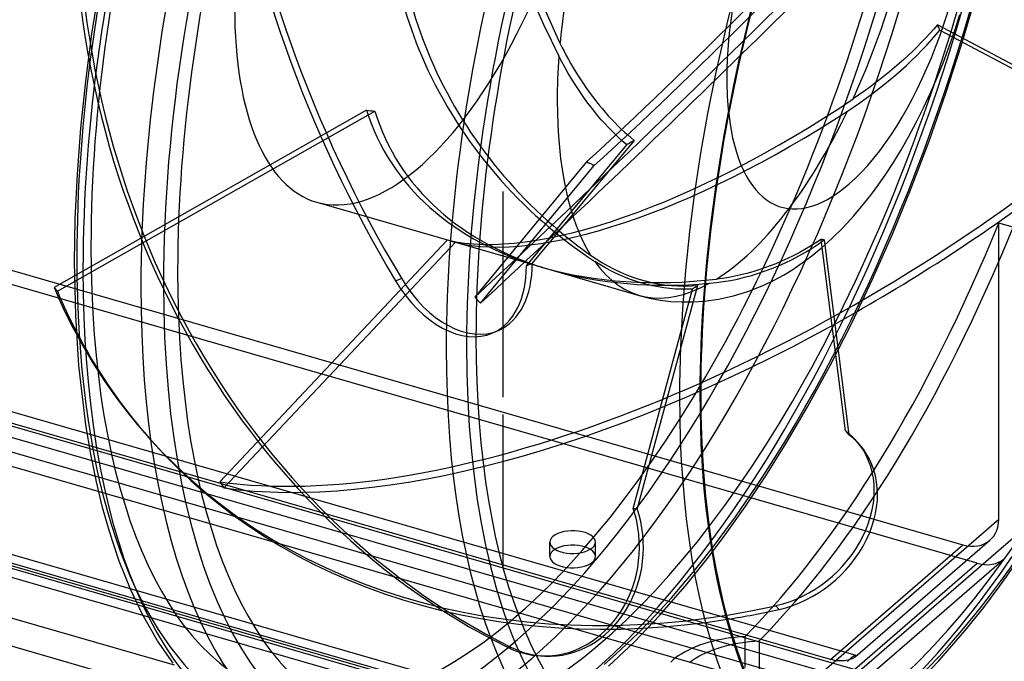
# Model space of a CAD drawing. Header units: millimetres. Extents: x -180 to 180, y -161 to 145.
# Tile 9 of 12: x 0 to 119, y -112 to -35. Entities that reach past the tile are written whole.
import ezdxf

# ---------------------------------------------------------------- set-up
doc = ezdxf.new("R2010")
doc.units = ezdxf.units.MM
doc.layers.add('HIDDEN', color=7, linetype='Continuous')
doc.layers.add('THICK', color=7, linetype='Continuous')

msp = doc.modelspace()

# ---------------------------------------------------------------- linework, layer by layer
at = {"layer": 'HIDDEN'}
for p, q in [((113.78, -37.69), (115.53, -31.78)), ((110.87, -35.28), (110.42, -35.8)), ((110.92, -35.39), (110.87, -35.28)), ((112.84, -36.33), (110.87, -35.28)), ((110.97, -35.49), (110.92, -35.39)), ((111.02, -35.6), (110.97, -35.49)), ((111.06, -35.7), (111.02, -35.6)), ((109.46, -36.86), (108.95, -37.39)), ((109.95, -36.33), (109.46, -36.86)), ((110.42, -35.8), (109.95, -36.33)), ((110.14, -37.1), (110.67, -36.5)), ((110.67, -36.5), (111.15, -35.91)), ((111.11, -35.81), (111.06, -35.7)), ((111.15, -35.91), (111.11, -35.81)), ((111.15, -35.91), (112.7, -36.73)), ((65.27, -37.48), (65.51, -37.97)), ((65.51, -37.97), (65.77, -38.47)), ((108.42, -37.93), (107.88, -38.45)), ((108.95, -37.39), (108.42, -37.93)), ((109, -38.35), (109.58, -37.72)), ((109.58, -37.72), (110.14, -37.1)), ((111.89, -43.54), (113.78, -37.69)), ((65.49, -39.73), (65.14, -39.06)), ((65.77, -38.47), (66.03, -38.97)), ((66.03, -38.97), (66.31, -39.48)), ((107.34, -38.97), (106.79, -39.47)), ((107.88, -38.45), (107.34, -38.97)), ((107.75, -39.59), (108.38, -38.97)), ((108.38, -38.97), (109, -38.35)), ((65.85, -40.4), (65.49, -39.73)), ((66.22, -41.06), (65.85, -40.4)), ((66.31, -39.48), (66.59, -39.98)), ((66.59, -39.98), (66.88, -40.48)), ((105.69, -40.43), (105.12, -40.91)), ((106.24, -39.96), (105.69, -40.43)), ((106.79, -39.47), (106.24, -39.96)), ((106.47, -40.77), (107.11, -40.19)), ((107.11, -40.19), (107.75, -39.59)), ((66.61, -41.72), (66.22, -41.06)), ((66.88, -40.48), (67.17, -40.98)), ((67.17, -40.98), (67.48, -41.46)), ((67.48, -41.46), (67.78, -41.94)), ((104.53, -41.4), (103.91, -41.88)), ((105.12, -40.91), (104.53, -41.4)), ((105.17, -41.89), (105.84, -41.32)), ((105.84, -41.32), (106.47, -40.77)), ((67.01, -42.36), (66.61, -41.72)), ((67.41, -42.98), (67.01, -42.36)), ((67.78, -41.94), (68.1, -42.41)), ((68.1, -42.41), (68.41, -42.87)), ((103.28, -42.37), (102.64, -42.85)), ((103.91, -41.88), (103.28, -42.37)), ((103.75, -43.03), (104.48, -42.46)), ((104.48, -42.46), (105.17, -41.89)), ((67.82, -43.59), (67.41, -42.98)), ((68.23, -44.17), (67.82, -43.59)), ((68.41, -42.87), (68.72, -43.31)), ((68.72, -43.31), (69.03, -43.74)), ((69.03, -43.74), (69.35, -44.15)), ((101.34, -43.78), (100.68, -44.23)), ((101.99, -43.32), (101.34, -43.78)), ((102.64, -42.85), (101.99, -43.32)), ((102.25, -44.15), (103.01, -43.59)), ((103.01, -43.59), (103.75, -43.03)), ((109.86, -49.33), (111.89, -43.54)), ((68.64, -44.73), (68.23, -44.17)), ((69.06, -45.28), (68.64, -44.73)), ((69.35, -44.15), (69.67, -44.57)), ((69.67, -44.57), (70, -44.98)), ((70, -44.98), (70.35, -45.4)), ((100.73, -45.21), (101.49, -44.69)), ((101.49, -44.69), (102.25, -44.15)), ((41.9, -45.6), (4.15, -67.02)), ((4.56, -67.48), (42.91, -45.71)), ((69.44, -45.77), (69.06, -45.28)), ((69.85, -46.26), (69.44, -45.77)), ((70.26, -46.74), (69.85, -46.26)), ((70.35, -45.4), (70.72, -45.83)), ((70.72, -45.83), (71.1, -46.26)), ((71.1, -46.26), (71.48, -46.68)), ((99.99, -45.71), (100.73, -45.21)), ((70.68, -47.22), (70.26, -46.74)), ((71.12, -47.68), (70.68, -47.22)), ((71.48, -46.68), (71.88, -47.09)), ((71.88, -47.09), (72.27, -47.48)), ((72.27, -47.48), (72.67, -47.87)), ((71.56, -48.14), (71.12, -47.68)), ((72, -48.58), (71.56, -48.14)), ((72.45, -49), (72, -48.58)), ((72.67, -47.87), (73.07, -48.24)), ((73.07, -48.24), (73.46, -48.59)), ((73.46, -48.59), (73.85, -48.92)), ((61.21, -64.4), (73.33, -49.79)), ((74.24, -49.24), (61.91, -64.1)), ((72.89, -49.41), (72.45, -49)), ((73.33, -49.79), (72.89, -49.41)), ((73.48, -49.7), (73.33, -49.79)), ((73.63, -49.61), (73.48, -49.7)), ((73.78, -49.52), (73.63, -49.61)), ((73.94, -49.43), (73.78, -49.52)), ((73.85, -48.92), (74.24, -49.24)), ((74.09, -49.33), (73.94, -49.43)), ((74.24, -49.24), (74.09, -49.33)), ((107.7, -55.02), (109.86, -49.33)), ((68.49, -51.83), (54.98, -68.2)), ((55.68, -68.91), (69.41, -52.28)), ((-43.94, -52.56), (113.94, -98.13)), ((115.67, -100.36), (-45.67, -53.79)), ((103.87, -130.94), (-157.67, -55.44)), ((58.41, -55.44), (58.41, -55.44)), ((58.41, -55.44), (58.41, -55.44)), ((58.41, -55.44), (58.41, -55.44)), ((58.41, -55.44), (58.41, -55.44)), ((58.41, -55.44), (58.41, -55.44)), ((58.41, -55.44), (58.41, -55.44)), ((58.41, -55.44), (58.41, -55.44)), ((58.41, -55.44), (58.41, -55.44)), ((58.41, -55.44), (58.41, -55.44)), ((58.41, -55.44), (58.41, -55.44)), ((58.41, -55.44), (58.41, -55.44)), ((58.41, -55.44), (58.41, -55.44)), ((58.41, -55.44), (58.41, -55.44)), ((58.41, -55.44), (58.41, -55.44)), ((58.41, -55.44), (58.41, -55.44)), ((58.41, -55.44), (58.41, -55.44)), ((58.41, -55.44), (58.41, -55.44)), ((58.41, -55.44), (58.41, -55.44)), ((58.41, -55.44), (58.41, -55.44)), ((58.41, -55.44), (58.41, -55.44)), ((58.41, -55.44), (58.41, -55.44)), ((58.41, -55.44), (58.41, -55.44)), ((58.41, -55.44), (58.41, -55.44)), ((58.41, -55.44), (58.41, -55.44)), ((58.41, -55.44), (58.41, -55.44)), ((58.41, -55.44), (58.41, -55.44)), ((58.41, -55.44), (58.41, -55.44)), ((58.41, -55.44), (58.41, -55.44)), ((58.41, -55.44), (58.41, -55.44)), ((58.41, -55.44), (58.41, -55.44)), ((58.41, -55.44), (58.41, -55.44)), ((58.41, -55.44), (58.41, -55.44)), ((58.41, -55.44), (58.41, -55.44)), ((58.41, -55.44), (58.41, -55.44)), ((58.41, -55.44), (58.41, -55.44)), ((58.41, -55.44), (58.41, -55.44)), ((58.41, -55.44), (58.41, -55.44)), ((58.41, -55.44), (58.41, -55.44)), ((58.41, -55.44), (58.41, -55.44)), ((58.41, -55.44), (58.41, -55.44)), ((58.41, -55.44), (58.41, -55.44)), ((58.41, -55.44), (58.41, -55.44)), ((58.41, -55.44), (58.41, -55.44)), ((58.41, -55.44), (58.41, -55.44)), ((58.41, -55.44), (58.41, -55.44)), ((58.41, -55.44), (58.41, -55.44)), ((58.41, -55.44), (58.41, -55.44)), ((58.41, -55.44), (58.41, -55.44)), ((58.41, -55.44), (58.41, -55.44)), ((58.41, -55.44), (58.41, -55.44)), ((58.41, -55.44), (58.41, -55.44)), ((58.41, -55.44), (58.41, -55.44)), ((58.41, -55.44), (58.41, -55.44)), ((58.41, -55.44), (58.41, -55.44)), ((58.41, -55.44), (58.41, -55.44)), ((58.41, -55.44), (58.41, -55.44)), ((58.41, -55.44), (58.41, -55.44)), ((58.41, -55.44), (58.41, -55.44)), ((58.41, -55.44), (58.41, -55.44)), ((58.41, -55.44), (58.41, -55.44)), ((58.41, -55.44), (58.41, -55.44)), ((58.41, -55.44), (58.41, -55.44)), ((58.41, -55.44), (58.41, -55.44)), ((58.41, -55.44), (58.41, -55.44)), ((58.41, -55.44), (58.41, -55.44)), ((58.41, -55.44), (58.41, -55.44)), ((58.41, -55.44), (58.41, -55.44)), ((58.41, -55.44), (58.41, -55.44)), ((58.41, -55.44), (58.41, -55.44)), ((58.41, -55.44), (58.41, -55.44)), ((58.41, -55.44), (58.41, -55.44)), ((58.41, -55.44), (58.41, -55.44)), ((58.41, -55.44), (58.41, -55.44)), ((58.41, -55.44), (58.41, -55.44)), ((58.41, -55.44), (58.41, -55.44)), ((58.41, -55.44), (58.41, -55.44)), ((58.41, -55.44), (58.41, -55.44)), ((58.41, -55.44), (58.41, -55.44)), ((58.41, -55.44), (58.41, -55.44)), ((58.41, -80.3), (58.41, -55.44)), ((58.41, -80.3), (58.41, -55.44)), ((105.43, -60.57), (107.7, -55.02)), ((35.88, -56.73), (63.1, -64.58)), ((120, -59.75), (118.27, -59.25)), ((118.27, -95.05), (118.27, -59.25)), ((103.03, -66.01), (105.43, -60.57)), ((51.7, -61.28), (24.16, -90.52)), ((24.66, -91.26), (52.63, -61.56)), ((96.19, -61.63), (95.52, -62.05)), ((95.72, -62.26), (96.47, -61.77)), ((96.83, -61.21), (96.19, -61.63)), ((96.47, -61.77), (97.19, -61.27)), ((96.89, -61.22), (96.83, -61.21)), ((99.75, -84.37), (96.83, -61.21)), ((96.95, -61.23), (96.89, -61.22)), ((97.01, -61.25), (96.95, -61.23)), ((97.07, -61.26), (97.01, -61.25)), ((97.13, -61.26), (97.07, -61.26)), ((97.19, -61.27), (97.13, -61.26)), ((97.19, -61.27), (97.27, -61.9)), ((94.15, -62.83), (93.44, -63.2)), ((94.13, -63.2), (94.93, -62.74)), ((94.84, -62.45), (94.15, -62.83)), ((95.52, -62.05), (94.84, -62.45)), ((94.93, -62.74), (95.72, -62.26)), ((-64.35, -63.75), (101.02, -111.49)), ((61.21, -64.4), (61.91, -64.1)), ((68.96, -63.11), (69.63, -63.56)), ((70.07, -64.25), (69.47, -63.87)), ((69.63, -63.56), (70.33, -64)), ((70.33, -64), (71.06, -64.42)), ((91.33, -64.15), (90.65, -64.42)), ((92.03, -63.86), (91.33, -64.15)), ((91.66, -64.4), (92.48, -64.03)), ((92.74, -63.54), (92.03, -63.86)), ((92.48, -64.03), (93.31, -63.63)), ((93.44, -63.2), (92.74, -63.54)), ((93.31, -63.63), (94.13, -63.2)), ((-66.09, -64.98), (102.75, -113.72)), ((64.17, -64.89), (74.85, -67.98)), ((70.69, -64.62), (70.07, -64.25)), ((71.32, -64.96), (70.69, -64.62)), ((71.06, -64.42), (71.8, -64.81)), ((71.96, -65.28), (71.32, -64.96)), ((71.8, -64.81), (72.56, -65.16)), ((72.61, -65.58), (71.96, -65.28)), ((72.56, -65.16), (73.31, -65.48)), ((87.85, -65.32), (87.12, -65.5)), ((88.58, -65.12), (87.85, -65.32)), ((88.42, -65.56), (89.26, -65.3)), ((89.29, -64.9), (88.58, -65.12)), ((89.26, -65.3), (90.07, -65.02)), ((89.98, -64.67), (89.29, -64.9)), ((90.65, -64.42), (89.98, -64.67)), ((90.07, -65.02), (90.85, -64.73)), ((90.85, -64.73), (91.66, -64.4)), ((97.94, -111.99), (-59.94, -66.41)), ((45.41, -66.22), (46.11, -65.92)), ((73.25, -65.85), (72.61, -65.58)), ((73.9, -66.09), (73.25, -65.85)), ((73.31, -65.48), (74.07, -65.77)), ((74.53, -66.31), (73.9, -66.09)), ((74.07, -65.77), (74.81, -66.02)), ((75.15, -66.5), (74.53, -66.31)), ((74.81, -66.02), (75.55, -66.23)), ((75.8, -66.67), (75.15, -66.5)), ((75.55, -66.23), (76.31, -66.41)), ((76.31, -66.41), (77.1, -66.57)), ((77.1, -66.57), (77.91, -66.7)), ((83.34, -66.52), (84.16, -66.43)), ((84.16, -66.43), (84.99, -66.32)), ((84.91, -65.92), (84.19, -66.01)), ((85.65, -65.8), (84.91, -65.92)), ((84.99, -66.32), (85.85, -66.17)), ((86.38, -65.66), (85.65, -65.8)), ((85.85, -66.17), (86.71, -66)), ((87.12, -65.5), (86.38, -65.66)), ((86.71, -66), (87.57, -65.79)), ((87.57, -65.79), (88.42, -65.56)), ((100.51, -71.34), (103.03, -66.01)), ((99.67, -114.22), (-61.67, -67.65)), ((4.15, -67.02), (4.56, -67.48)), ((74.1, -93.73), (81.28, -67.22)), ((81.9, -66.79), (74.59, -93.75)), ((76.46, -66.83), (75.8, -66.67)), ((77.14, -66.96), (76.46, -66.83)), ((77.83, -67.07), (77.14, -66.96)), ((78.53, -67.15), (77.83, -67.07)), ((77.91, -66.7), (78.72, -66.79)), ((79.23, -67.21), (78.53, -67.15)), ((78.72, -66.79), (79.54, -66.84)), ((79.92, -67.24), (79.23, -67.21)), ((79.54, -66.84), (80.35, -66.86)), ((80.61, -67.24), (79.92, -67.24)), ((80.35, -66.86), (81.14, -66.84)), ((81.28, -67.22), (80.61, -67.24)), ((81.14, -66.84), (81.9, -66.79)), ((81.39, -67.15), (81.28, -67.22)), ((81.49, -67.08), (81.39, -67.15)), ((81.59, -67.01), (81.49, -67.08)), ((81.69, -66.94), (81.59, -67.01)), ((81.8, -66.87), (81.69, -66.94)), ((81.9, -66.79), (81.8, -66.87)), ((54.98, -68.2), (55.68, -68.91)), ((74.85, -67.98), (76.1, -68.3)), ((76.1, -68.3), (77.37, -68.54)), ((77.37, -68.54), (78.66, -68.7)), ((78.66, -68.7), (79.97, -68.78)), ((79.97, -68.78), (81.3, -68.78)), ((81.3, -68.78), (82.67, -68.69)), ((-62.94, -69.01), (94.94, -114.59)), ((-64.67, -70.24), (96.67, -116.82)), ((97.9, -76.47), (100.51, -71.34)), ((57.84, -72.21), (57.14, -72.51)), ((95.18, -81.44), (97.9, -76.47)), ((73.05, -120.67), (-67.5, -80.09)), ((74.78, -122.9), (-69.24, -81.32)), ((74.61, -122.19), (-65.95, -81.62)), ((92.61, -85.84), (95.18, -81.44)), ((76.34, -124.42), (-67.68, -82.85)), ((58.41, -100.87), (58.41, -82.38)), ((58.41, -100.87), (58.41, -82.38)), ((99.75, -84.37), (100.15, -84.82)), ((15.9, -85.53), (15.49, -85.07)), ((90.14, -89.79), (92.61, -85.84)), ((87.64, -93.54), (90.14, -89.79)), ((24.16, -90.52), (24.66, -91.26)), ((74.1, -93.73), (74.59, -93.75)), ((85.03, -97.21), (87.64, -93.54)), ((88.17, -121.12), (118.27, -95.05)), ((83.05, -99.83), (85.03, -97.21)), ((89.9, -123.35), (120, -97.28)), ((64.05, -99.54), (64.05, -97.8)), ((69.55, -99.54), (69.55, -97.8)), ((97.94, -111.99), (113.94, -98.13)), ((100.94, -111.67), (117.21, -97.58)), ((80.64, -102.83), (83.05, -99.83)), ((102.67, -113.91), (118.94, -99.81)), ((118.34, -103.2), (120.82, -99.72)), ((58.41, -100.87), (58.41, -100.87)), ((58.41, -100.87), (58.41, -100.87)), ((58.41, -100.87), (58.41, -100.87)), ((58.41, -100.87), (58.41, -100.87)), ((58.41, -100.87), (58.41, -100.87)), ((58.41, -100.87), (58.41, -100.87)), ((58.41, -100.87), (58.41, -100.87)), ((58.41, -100.87), (58.41, -100.87)), ((58.41, -100.87), (58.41, -100.87)), ((58.41, -100.87), (58.41, -100.87)), ((58.41, -100.87), (58.41, -100.87)), ((58.41, -100.87), (58.41, -100.87)), ((58.41, -100.87), (58.41, -100.87)), ((58.41, -100.87), (58.41, -100.87)), ((58.41, -100.87), (58.41, -100.87)), ((58.41, -100.87), (58.41, -100.87)), ((58.41, -100.87), (58.41, -100.87)), ((58.41, -100.87), (58.41, -100.87)), ((58.41, -100.87), (58.41, -100.87)), ((58.41, -100.87), (58.41, -100.87)), ((58.41, -100.87), (58.41, -100.87)), ((58.41, -100.87), (58.41, -100.87)), ((58.41, -100.87), (58.41, -100.87)), ((58.41, -100.87), (58.41, -100.87)), ((58.41, -100.87), (58.41, -100.87)), ((58.41, -100.87), (58.41, -100.87)), ((58.41, -100.87), (58.41, -100.87)), ((58.41, -100.87), (58.41, -100.87)), ((58.41, -100.87), (58.41, -100.87)), ((58.41, -100.87), (58.41, -100.87)), ((58.41, -100.87), (58.41, -100.87)), ((58.41, -100.87), (58.41, -100.87)), ((58.41, -100.87), (58.41, -100.87)), ((58.41, -100.87), (58.41, -100.87)), ((58.41, -100.87), (58.41, -100.87)), ((58.41, -100.87), (58.41, -100.87)), ((58.41, -100.87), (58.41, -100.87)), ((58.41, -100.87), (58.41, -100.87)), ((58.41, -100.87), (58.41, -100.87)), ((58.41, -100.87), (58.41, -100.87)), ((58.41, -100.87), (58.41, -100.87)), ((58.41, -100.87), (58.41, -100.87)), ((58.41, -100.87), (58.41, -100.87)), ((58.41, -100.87), (58.41, -100.87)), ((58.41, -100.87), (58.41, -100.87)), ((58.41, -100.87), (58.41, -100.87)), ((58.41, -100.87), (58.41, -100.87)), ((58.41, -100.87), (58.41, -100.87)), ((58.41, -100.87), (58.41, -100.87)), ((58.41, -100.87), (58.41, -100.87)), ((58.41, -100.87), (58.41, -100.87)), ((99.67, -114.22), (115.67, -100.36)), ((77.32, -106.65), (80.64, -102.83)), ((116.46, -105.7), (118.34, -103.2)), ((91.34, -105.49), (91.74, -105.94)), ((114.17, -108.53), (116.46, -105.7)), ((74.22, -109.89), (77.32, -106.65)), ((85.86, -109.38), (85.3, -109.46)), ((86.43, -109.32), (85.86, -109.38)), ((87.01, -109.27), (86.43, -109.32)), ((87.6, -109.24), (87.01, -109.27)), ((87.6, -109.24), (87.6, -112.95)), ((111.02, -112.17), (114.17, -108.53)), ((58.92, -110.51), (59.42, -110.54)), ((71.13, -112.8), (74.22, -109.89)), ((81.64, -110.47), (81.17, -110.67)), ((82.12, -110.28), (81.64, -110.47)), ((82.63, -110.11), (82.12, -110.28)), ((83.15, -109.95), (82.63, -110.11)), ((83.68, -109.8), (83.15, -109.95)), ((84.22, -109.67), (83.68, -109.8)), ((83.86, -110.78), (84.36, -110.61)), ((84.76, -109.56), (84.22, -109.67)), ((84.36, -110.61), (84.88, -110.45)), ((85.3, -109.46), (84.76, -109.56)), ((84.88, -110.45), (85.41, -110.3)), ((85.41, -110.3), (85.95, -110.17)), ((85.95, -110.17), (86.49, -110.06)), ((86.49, -110.06), (87.03, -109.96)), ((87.03, -109.96), (87.59, -109.88)), ((87.59, -109.88), (88.16, -109.82)), ((88.16, -109.82), (88.74, -109.77)), ((88.74, -109.77), (89.33, -109.74)), ((89.33, -109.74), (89.33, -115.18)), ((63.43, -111.58), (62.94, -111.56)), ((79.56, -111.57), (79.23, -111.81)), ((79.92, -111.34), (79.56, -111.57)), ((80.31, -111.11), (79.92, -111.34)), ((80.73, -110.89), (80.31, -111.11)), ((81.17, -110.67), (80.73, -110.89)), ((81.65, -111.84), (82.04, -111.61)), ((82.04, -111.61), (82.46, -111.39)), ((82.46, -111.39), (82.9, -111.17)), ((82.9, -111.17), (83.37, -110.97)), ((83.37, -110.97), (83.86, -110.78)), ((100.31, -111.92), (100.45, -111.8)), ((100.45, -111.8), (100.58, -111.69)), ((100.58, -111.69), (100.7, -111.61)), ((100.7, -111.61), (100.81, -111.55)), ((100.84, -111.75), (100.72, -111.82)), ((100.81, -111.55), (100.9, -111.5)), ((100.94, -111.67), (100.84, -111.75)), ((100.9, -111.5), (100.97, -111.49)), ((100.99, -111.63), (100.94, -111.67)), ((100.97, -111.49), (101.02, -111.49)), ((101.02, -111.58), (100.99, -111.63)), ((101.02, -111.49), (101.04, -111.5)), ((101.04, -111.55), (101.02, -111.58)), ((101.04, -111.5), (101.05, -111.52)), ((101.05, -111.52), (101.04, -111.55)), ((78.94, -112.05), (78.64, -112.33)), ((79.23, -111.81), (78.94, -112.05)), ((80.97, -112.31), (81.29, -112.07)), ((81.29, -112.07), (81.65, -111.84)), ((98.18, -112.05), (97.94, -111.99)), ((98.43, -112.1), (98.18, -112.05)), ((98.68, -112.14), (98.43, -112.1)), ((98.93, -112.16), (98.68, -112.14)), ((99.17, -112.17), (98.93, -112.16)), ((99.41, -112.16), (99.17, -112.17)), ((99.64, -112.14), (99.41, -112.16)), ((99.86, -112.11), (99.64, -112.14)), ((100.07, -112.07), (99.86, -112.11)), ((100, -112.22), (100.16, -112.06)), ((100.26, -112.01), (100.07, -112.07)), ((100.16, -112.06), (100.31, -111.92)), ((100.43, -111.95), (100.26, -112.01)), ((100.59, -111.89), (100.43, -111.95)), ((100.72, -111.82), (100.59, -111.89)), ((108.07, -115.25), (111.02, -112.17))]:
    msp.add_line(p, q, dxfattribs=at)
for centre, major_axis, ratio, start_param, end_param in [((60.15, -17.36), (29.54, 102.32), 0.433013, -0.982794, 2.158799), ((60.15, -17.36), (28.59, 99.03), 0.433013, 0, 2.158799), ((96.19, -22.25), (40.73, -93.03), 0.644207, -2.595144, -1.373414), ((96.89, -21.94), (-40.73, 93.03), 0.644207, 0.546449, 1.768179), ((60.15, -17.36), (29.54, 102.32), 0.433013, -2.55359, -0.982794), ((61.89, -17.86), (-30.09, -104.24), 0.433013, 0.588003, 2.158799), ((60.15, -17.36), (28.59, 99.03), 0.433013, -3.141592, -0.982794), ((68.88, -19.89), (-30.09, -104.24), 0.433013, 0.588003, 2.158799), ((70.62, -20.38), (-29.54, -102.32), 0.433013, 0.588003, 2.158799), ((70.62, -20.38), (-28.59, -99.03), 0.433013, 0, 2.158799), ((91, -26.27), (-24.94, 48.76), 0.526819, 0.348119, 1.56375), ((92.07, -26.58), (-24.94, 48.76), 0.526819, 0.342589, 1.525095), ((103.06, -29.75), (-28.59, -99.03), 0.433013, 0.588003, 2.158799), ((86.19, -30.4), (-72.35, -71.27), 0.056422, 1.069989, 2.29172), ((104.62, -30.2), (-28.09, -97.3), 0.433013, 0.588003, 2.158799), ((104.62, -30.2), (-27.46, -95.12), 0.433013, 0, 2.158799), ((48.24, -13.92), (12.36, 42.8), 0.433013, -3.141591, -0.982794), ((87.21, -25.17), (12.36, 42.8), 0.433013, 1.237602, 1.984345), ((100.2, -28.92), (-8.2, -28.39), 0.433013, -2.334722, -0.982794), ((86.89, -31.11), (72.35, 71.27), 0.056422, -2.071604, -1.199499), ((94.83, -17.23), (-4.59, -101.45), 0.869848, -1.588221, -0.366491), ((95.32, -17.25), (4.59, 101.45), 0.869848, 1.553372, 2.775102), ((91, -26.27), (35.75, 36.03), 0.053728, -2.304845, -1.089214), ((92.07, -26.58), (35.75, 36.03), 0.053728, -2.310375, -1.127869), ((87.21, -25.17), (12.36, 42.8), 0.433013, -1.903991, -1.157248), ((91, -26.27), (-35.6, 34.57), 0.866402, 0.573452, 1.139484), ((92.07, -26.58), (-35.6, 34.57), 0.866402, 0.567922, 1.139484), ((48.24, -13.92), (12.36, 42.8), 0.433013, 2.158799, 3.141594), ((87.21, -25.17), (12.36, 42.8), 0.433013, 2.023, 2.158799), ((91, -26.27), (-35.6, 34.57), 0.866402, 1.139484, 1.789083), ((92.07, -26.58), (-35.6, 34.57), 0.866402, 1.139484, 1.750428), ((100.2, -28.92), (-8.2, -28.39), 0.433013, -0.982794, -0.806871), ((91, -26.27), (-45.06, -31.42), 0.369308, 0.312694, 1.528325), ((87.21, -25.17), (12.36, 42.8), 0.433013, 2.158799, 2.769743), ((91, -26.27), (-47.77, -22.72), 0.693516, -0.099202, 0.665816), ((51.06, -14.74), (182.93, -19.71), 0.172169, -1.602312, -1.596782), ((92.07, -26.58), (-47.77, -22.72), 0.693516, -0.104732, 0.664925), ((92.07, -26.58), (-45.06, -31.42), 0.369308, 0.307164, 1.48967), ((87.21, -25.17), (12.36, 42.8), 0.433013, -2.689389, -1.942646), ((51.06, -14.74), (166.34, -86.58), 0.134581, -1.39612, -1.39059), ((87.76, -22.99), (-84.6, -56.18), 0.454221, 0.474554, 1.696285), ((83.27, -24.04), (28.59, 99.03), 0.433013, -2.469472, -1.807031), ((85, -24.54), (-28.59, -99.03), 0.433013, 0.672121, 1.334562), ((51.06, -14.74), (168.24, -53.44), 0.251061, -1.48742, -1.48189), ((60.15, -17.36), (28.59, 99.03), 0.433013, 2.158799, 3.141593), ((60.15, -17.36), (29.54, 102.32), 0.433013, 2.158799, 3.729595), ((52.62, -60.28), (-5.22, 11.93), 0.644207, -3.141552, -2.158812), ((87.21, -25.17), (12.36, 42.8), 0.433013, 2.808398, 3.555141), ((51.92, -60.59), (5.22, -11.93), 0.644207, 0.000041, 0.982781), ((91, -26.27), (-47.77, -22.72), 0.693516, 0.665816, 1.116429), ((92.07, -26.58), (-47.77, -22.72), 0.693516, 0.664925, 1.077774), ((51.92, -60.59), (5.22, -11.93), 0.644207, -1.373414, 0.000041), ((52.62, -60.28), (-5.22, 11.93), 0.644207, 1.768179, 3.141633), ((91.34, -17.54), (-75.84, -67.54), 0.791154, -0.264666, 0.000001), ((91.74, -17.99), (75.84, 67.54), 0.791154, 2.876926, 3.141594), ((88.25, -23.73), (84.6, 56.18), 0.454221, -2.667038, -1.74781), ((58.41, -80.3), (0.00082, 0.00147), 0.38669, -2.745833, -0.614208), ((58.41, -80.3), (0.00082, 0.00147), 0.38669, 3.062771, 3.537353), ((58.41, -80.3), (0.00082, 0.00147), 0.38669, -0.078822, 2.539163), ((58.41, -80.3), (0.00082, 0.00147), 0.38669, 2.539163, 3.062771), ((58.41, -80.3), (0.00082, 0.00147), 0.38669, -0.614208, -0.078822), ((58.41, -82.38), (0.00082, 0.00147), 0.38669, -2.745833, -0.614208), ((58.41, -82.38), (0.00082, 0.00147), 0.38669, 3.062771, 3.537353), ((58.41, -82.38), (0.00082, 0.00147), 0.38669, 2.539163, 3.062771), ((58.41, -82.38), (0.00082, 0.00147), 0.38669, -0.078822, 2.539163), ((58.41, -82.38), (0.00082, 0.00147), 0.38669, -0.614208, -0.078822), ((91.34, -94.21), (-9.72, -8.66), 0.791154, -3.017042, -2.969927), ((91.34, -17.54), (-75.84, -67.54), 0.791154, 0.000001, 0.957064), ((91.74, -17.99), (75.84, 67.54), 0.791154, -3.141591, -2.251764), ((91.34, -94.21), (-9.72, -8.66), 0.791154, 0.957064, 3.141543), ((63.53, -98.55), (-0.59, -13.01), 0.869848, 0.000003, 1.989704), ((64.02, -98.58), (0.59, 13.01), 0.869848, -3.14159, -1.151889), ((113.94, -93.8), (-3.27, 3.78), 0.75, -3.141514, -2.427868), ((66.8, -97.8), (-2.75, 0), 0.5, 3.141499, 5.759587), ((66.8, -97.8), (-2.75, 0), 0.5, -0.523599, -0.000094), ((66.8, -97.8), (-2.75, 0), 0.5, -0.000094, 2.617994), ((66.8, -99.54), (2.75, 0), 0.5, -0.000094, 2.617994), ((66.8, -97.8), (-2.75, 0), 0.5, 2.617994, 3.141499), ((113.94, -93.8), (-3.27, 3.78), 0.75, 2.284521, 3.141672), ((66.8, -99.54), (2.75, 0), 0.5, 2.617994, 3.141499), ((66.8, -99.54), (2.75, 0), 0.5, 3.141499, 5.759587), ((66.8, -99.54), (2.75, 0), 0.5, -0.523599, -0.000094), ((115.67, -96.03), (3.27, -3.78), 0.75, -0.857072, 0.000079), ((63.53, -98.55), (-0.59, -13.01), 0.869848, -0.366491, 0.000003), ((64.02, -98.58), (0.59, 13.01), 0.869848, 2.775102, 3.141596), ((61.89, -17.86), (-30.09, -104.24), 0.433013, 0.000107, 0.588003)]:
    msp.add_ellipse(centre, major_axis=major_axis, ratio=ratio, start_param=start_param, end_param=end_param, dxfattribs=at)
at = {"layer": 'THICK'}
for p, q in [((8.73, -36.38), (9.65, -30.62)), ((112.96, -35.97), (113.57, -34.03)), ((7.99, -42.07), (8.73, -36.38)), ((112.29, -37.89), (112.96, -35.97)), ((112.7, -36.73), (123.62, -42.54)), ((123.12, -41.79), (112.84, -36.33)), ((111.59, -39.79), (112.29, -37.89)), ((110.83, -41.66), (111.59, -39.79)), ((7.39, -47.75), (7.99, -42.07)), ((110.04, -43.49), (110.83, -41.66)), ((109.19, -45.32), (110.04, -43.49)), ((108.31, -47.1), (109.19, -45.32)), ((107.38, -48.83), (108.31, -47.1)), ((6.97, -53.32), (7.39, -47.75)), ((106.44, -50.48), (107.38, -48.83)), ((105.55, -51.92), (106.44, -50.48)), ((104.65, -53.31), (105.55, -51.92)), ((6.72, -58.73), (6.97, -53.32)), ((103.71, -54.66), (104.65, -53.31)), ((102.81, -55.88), (103.71, -54.66)), ((102.11, -56.77), (102.81, -55.88)), ((100.77, -58.37), (102.11, -56.77)), ((6.64, -63.98), (6.72, -58.73)), ((99.46, -59.79), (100.77, -58.37)), ((98.12, -61.12), (99.46, -59.79)), ((96.82, -62.29), (98.12, -61.12)), ((95.68, -63.21), (96.82, -62.29)), ((97.27, -61.9), (100.15, -84.82)), ((6.77, -70.39), (6.64, -63.98)), ((93.39, -64.84), (94.54, -64.06)), ((94.54, -64.06), (95.68, -63.21)), ((92.25, -65.53), (93.39, -64.84)), ((89.99, -66.69), (91.16, -66.13)), ((91.16, -66.13), (92.25, -65.53)), ((86.24, -68.04), (88.09, -67.46)), ((88.09, -67.46), (89.99, -66.69)), ((82.67, -68.69), (84.42, -68.44)), ((84.42, -68.44), (86.24, -68.04)), ((7.15, -76.44), (6.77, -70.39)), ((7.99, -83.64), (7.15, -76.44)), ((8.58, -87.18), (7.99, -83.64)), ((101.47, -86.01), (101.06, -85.55)), ((9.26, -90.51), (8.58, -87.18)), ((10.01, -93.62), (9.26, -90.51)), ((10.83, -96.51), (10.01, -93.62)), ((12.03, -100.12), (10.83, -96.51)), ((18.7, -112.68), (-26.59, -99.61)), ((13.39, -103.51), (12.03, -100.12)), ((-26.59, -102.98), (23.05, -117.31)), ((14.81, -106.49), (13.39, -103.51)), ((16.65, -109.73), (14.81, -106.49)), ((18.52, -112.44), (16.65, -109.73))]:
    msp.add_line(p, q, dxfattribs=at)
for centre, major_axis, ratio, start_param, end_param in [((61.89, -17.86), (-30.09, -104.24), 0.433013, -3.141486, -0.982794), ((70.62, -20.38), (-29.54, -102.32), 0.433013, 2.887296, 5.300392), ((68.88, -19.89), (-30.09, -104.24), 0.433013, -3.141486, -0.982794), ((70.62, -20.38), (-28.59, -99.03), 0.433013, -3.141592, -0.982794), ((104.62, -30.2), (-28.09, -97.3), 0.433013, 2.929234, 5.300392), ((103.06, -29.75), (-28.59, -99.03), 0.433013, -3.141486, -0.982794), ((104.62, -30.2), (-27.46, -95.12), 0.433013, -3.141592, -0.982794), ((130.77, -37.75), (-26.96, -93.39), 0.433013, 2.158799, 5.300392), ((129.21, -37.3), (-27.46, -95.12), 0.433013, -3.141486, -0.982794), ((130.77, -37.75), (26.9, 93.19), 0.433013, 0, 2.158799), ((130.77, -37.75), (26.9, 93.19), 0.433013, -3.141592, -0.982794), ((100.2, -28.92), (-8.2, -28.39), 0.433013, 0.588003, 2.158799), ((100.2, -28.92), (-8.2, -28.39), 0.433013, -0.806871, 0.588003), ((88.25, -23.73), (84.6, 56.18), 0.454221, -1.74781, -1.445308), ((61.89, -17.86), (-30.09, -104.24), 0.433013, -0.982794, 0.000107), ((70.62, -20.38), (-28.59, -99.03), 0.433013, -0.982794, 0), ((70.62, -20.38), (-29.54, -102.32), 0.433013, -0.982794, 0.154922), ((68.88, -19.89), (-30.09, -104.24), 0.433013, -0.982794, 0), ((104.62, -30.2), (-27.46, -95.12), 0.433013, -0.982794, 0), ((103.06, -29.75), (-28.59, -99.03), 0.433013, -0.982794, 0.000107), ((104.62, -30.2), (-28.09, -97.3), 0.433013, -0.982794, 0.212359), ((129.21, -37.3), (-27.46, -95.12), 0.433013, -0.982794, 0.000107), ((130.77, -37.75), (-26.96, -93.39), 0.433013, -0.982794, 0.588003), ((130.77, -37.75), (26.9, 93.19), 0.433013, 2.158799, 3.141593), ((91.34, -94.21), (-9.72, -8.66), 0.791154, 3.141543, 3.266143), ((91.74, -94.67), (9.72, 8.66), 0.791154, -0.000049, 0.171666), ((91.74, -94.67), (9.72, 8.66), 0.791154, -2.184528, -0.000049), ((91.74, -17.99), (75.84, 67.54), 0.791154, -2.251764, -2.184528)]:
    msp.add_ellipse(centre, major_axis=major_axis, ratio=ratio, start_param=start_param, end_param=end_param, dxfattribs=at)

doc.saveas('drawing.dxf')
